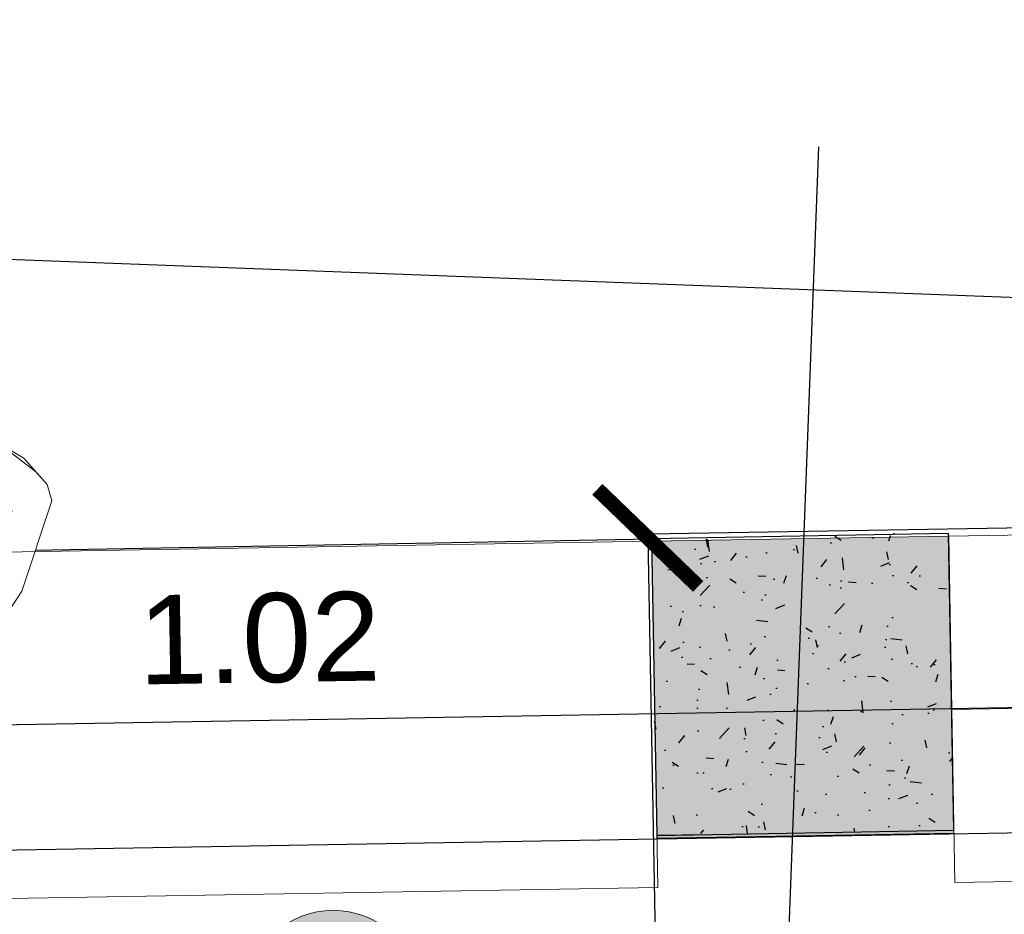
# Model space of a CAD drawing. Header units: millimetres. Extents: x 119024465 to 119292677, y 483022511 to 483148062.
# Tile 30 of 162: x 119080502 to 119082491, y 483057791 to 483059599. Entities that reach past the tile are written whole.
import ezdxf

# ---------------------------------------------------------------- set-up
doc = ezdxf.new("R2010")
doc.units = ezdxf.units.MM
doc.header["$LTSCALE"] = 100
doc.linetypes.add('CONTINUA', pattern=[0])
doc.layers.get('0').update_dxf_attribs({"linetype": 'CONTINUOUS'})
doc.layers.get('Defpoints').update_dxf_attribs({"linetype": 'CONTINUOUS'})
for name, color, linetype in [('200-3D', 1, 'CONTINUOUS'), ('204 tekst fdstp', 255, 'CONTINUOUS'), ('28 Hoofddraagconstrunctie.CONSTRUCTEUR', 7, 'CONTINUOUS'), ('28 Hoofddraagconstrunctie.CONSTRUCTEUR Doorsnede-arcering', 7, 'CONTINUOUS'), ('450-2D', 6, 'CONTINUA'), ('AL22----', 2, 'CONTINUOUS'), ('AL22----_ARC', 8, 'CONTINUOUS'), ('AL28----', 4, 'CONTINUOUS'), ('AL28----_ARC', 8, 'CONTINUOUS'), ('New_0', 7, 'CONTINUOUS'), ('New_82 Losse inrichting.LOSSE INRICHTING', 7, 'CONTINUOUS'), ('Overlap', 8, 'CONTINUOUS')]:
    doc.layers.add(name, color=color, linetype=linetype)
doc.layers.add('Dimension', color=7, linetype='CONTINUOUS', lineweight=5)
doc.layers.add('None', color=7, linetype='CONTINUOUS', lineweight=5)
doc.styles.add('GENERATED_STYLE_1', font='arial.ttf')
doc.styles.get("Standard").update_dxf_attribs({"font": 'ISOCP.SHX'})
doc.dimstyles.new('PS 1-100', dxfattribs={"dimtxt": 350, "dimasz": 200, "dimexe": 1, "dimexo": 1, "dimgap": 100, "dimtad": 1, "dimdec": 0, "dimzin": 12, "dimdsep": 46, "dimtxsty": 'Standard', "dimblk": 'ARCHTICK', "dimcen": 0.09, "dimclrt": 2, "dimadec": 0, "dimazin": 0, "dimtfac": 1, "dimtdec": 0, "dimtofl": 0, "dimtmove": 0, "dimatfit": 3, "dimfxl": 1, "dimtolj": 1, "dimtzin": 0, "dimarcsym": 0})

# ---------------------------------------------------------------- blocks, each defined once
blk = doc.blocks.new('600x600')
at = {"layer": 'AL28----_ARC'}
h = blk.add_hatch(dxfattribs=at)
h.set_pattern_fill('AR-CONC', color=256, style=0)
h.set_pattern_definition([(49.99999999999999, (-54450.71053606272, -52812.25792324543), (182.184668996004, -15.93908553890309), [19.05, -209.55]), (355, (-54450.71053606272, -52812.25792324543), (-35.24282597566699, 191.05664288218), [15.24, -167.64]), (100.451, (-54435.52853606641, -52813.58617329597), (146.9425016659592, 175.1166878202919), [16.19, -178.09]), (46.18420000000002, (-54450.71053606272, -52761.45792329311), (271.0790408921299, -42.04232793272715), [28.57499999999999, -314.3249999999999]), (96.63559999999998, (-54428.12063606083, -52764.96142327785), (237.4042344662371, 247.4255558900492), [24.28499999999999, -267.1349999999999]), (351.1840000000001, (-54450.71053606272, -52761.45792329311), (237.4046058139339, 247.4251178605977), [22.86, -251.46]), (21, (-54425.31053607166, -52774.15792328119), (151.6148798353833, -102.2655185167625), [19.05, -209.55]), (326.0000000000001, (-54425.31053607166, -52774.15792328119), (61.80202834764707, 184.1879661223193), [15.24, -167.64]), (71.4514, (-54412.67603605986, -52782.68002325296), (213.4164907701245, 81.92285771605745), [16.19, -178.09]), (37.50000000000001, (-54450.71053606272, -52812.25792324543), (3.088603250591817, 84.55503887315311), [0, -165.608, 0, -170.18, 0, -168.275]), (7.499999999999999, (-54450.71053606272, -52812.25792324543), (66.81966251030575, 100.1805748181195), [0, -97.02799999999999, 0, -161.798, 0, -64.135]), (327.5, (-54507.35253606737, -52812.25792324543), (135.5905951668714, -5.728743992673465), [0, -63.5, 0, -198.12, 0, -262.89]), (317.5, (-54532.75253605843, -52812.25792324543), (148.129181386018, 25.42649103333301), [0, -82.55, 0, -131.572, 0, -186.69])])
h.paths.add_polyline_path([(-300, -300), (300, -300), (300, 300), (-300, 300)])
at = {"layer": 'AL28----'}
blk.add_lwpolyline([(-300, -300), (300, -300), (300, 300), (-300, 300)], close=True, dxfattribs=at)
blk = doc.blocks.new('Group-381')
at = {"layer": 'None', "linetype": 'Continuous', "lineweight": 0}
h = blk.add_hatch(color=47, dxfattribs=at)
edge = h.paths.add_edge_path()
edge.add_arc((-11191.63766891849, -241.7935827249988), 3.999999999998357, 0, 360, ccw=False)
h = blk.add_hatch(color=53, dxfattribs=at)
edge = h.paths.add_edge_path()
edge.add_arc((-11191.63766891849, -241.7935827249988), 1.802775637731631, 0, 360, ccw=False)
at = {"layer": 'None', "color": 7, "linetype": 'Continuous', "lineweight": 18}
for radius in [3.999999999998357, 1.802775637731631]:
    blk.add_circle((-11191.63766891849, -241.7935827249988), radius, dxfattribs=at)
blk = doc.blocks.new('Group-382')
at = {"layer": 'None', "linetype": 'Continuous', "lineweight": 0}
h = blk.add_hatch(color=47, dxfattribs=at)
edge = h.paths.add_edge_path()
edge.add_arc((-11196.34975678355, -232.5309573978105), 4.000000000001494, 0, 360, ccw=False)
h = blk.add_hatch(color=53, dxfattribs=at)
edge = h.paths.add_edge_path()
edge.add_arc((-11196.34975678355, -232.5309573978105), 1.802775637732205, 0, 360, ccw=False)
at = {"layer": 'None', "color": 7, "linetype": 'Continuous', "lineweight": 18}
for radius in [4.000000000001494, 1.802775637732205]:
    blk.add_circle((-11196.34975678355, -232.5309573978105), radius, dxfattribs=at)
blk = doc.blocks.new('Group-383')
at = {"layer": 'None', "linetype": 'Continuous', "lineweight": 0}
h = blk.add_hatch(color=47, dxfattribs=at)
edge = h.paths.add_edge_path()
edge.add_arc((-11144.9580862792, -249.0794058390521), 4.00000000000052, 0, 360, ccw=False)
h = blk.add_hatch(color=53, dxfattribs=at)
edge = h.paths.add_edge_path()
edge.add_arc((-11144.9580862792, -249.0794058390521), 1.802775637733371, 0, 360, ccw=False)
at = {"layer": 'None', "color": 7, "linetype": 'Continuous', "lineweight": 18}
for radius in [4.00000000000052, 1.802775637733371]:
    blk.add_circle((-11144.9580862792, -249.0794058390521), radius, dxfattribs=at)
blk = doc.blocks.new('Group-384')
at = {"layer": 'None', "linetype": 'Continuous', "lineweight": 0}
h = blk.add_hatch(color=47, dxfattribs=at)
edge = h.paths.add_edge_path()
edge.add_arc((-11149.67017414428, -239.8167805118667), 3.999999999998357, 0, 360, ccw=False)
h = blk.add_hatch(color=53, dxfattribs=at)
edge = h.paths.add_edge_path()
edge.add_arc((-11149.67017414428, -239.8167805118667), 1.802775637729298, 0, 360, ccw=False)
at = {"layer": 'None', "color": 7, "linetype": 'Continuous', "lineweight": 18}
for radius in [3.999999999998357, 1.802775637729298]:
    blk.add_circle((-11149.67017414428, -239.8167805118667), radius, dxfattribs=at)
blk = doc.blocks.new('Group-385')
at = {"layer": 'None', "linetype": 'Continuous', "lineweight": 0}
h = blk.add_hatch(color=41, dxfattribs=at)
edge = h.paths.add_edge_path()
edge.add_arc((-11188.8718557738, -232.0794536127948), 17.60000000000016, 100.8536315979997, 450.6219733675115)
edge.add_line((-11189.06290852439, -214.4804906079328), (-11188.8718557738, -232.0794536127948))
edge.add_line((-11188.8718557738, -232.0794536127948), (-11192.1859480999, -214.7942925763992))
h = blk.add_hatch(color=41, dxfattribs=at)
edge = h.paths.add_edge_path()
edge.add_arc((-11153.22861682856, -245.7220786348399), 17.599999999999, 77.52969492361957, 427.6842583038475)
edge.add_line((-11146.54571481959, -229.440223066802), (-11153.22861682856, -245.7220786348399))
edge.add_line((-11153.22861682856, -245.7220786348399), (-11149.42818554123, -228.5372969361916))
at = {"layer": 'None', "color": 250, "linetype": 'Continuous', "lineweight": 18}
for p, q in [((-11189.54231059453, -187.7091254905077), (-11195.79034511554, -191.1699377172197)), ((-11195.79034511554, -191.1699377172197), (-11197.83474406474, -193.9753906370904)), ((-11197.80949495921, -193.9816146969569), (-11198.25930259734, -200.5083455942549)), ((-11139.85713141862, -193.496609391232), (-11138.08458576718, -196.4099023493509)), ((-11138.0836457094, -196.4136937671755), (-11139.24754307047, -215.6240161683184)), ((-11198.25930259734, -200.5083455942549), (-11195.65491324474, -211.1546293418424)), ((-11179.19685573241, -217.3766850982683), (-11175.43046405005, -206.494830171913)), ((-11195.65491324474, -211.1546293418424), (-11197.35035209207, -213.403082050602)), ((-11197.35035209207, -213.403082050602), (-11196.85321944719, -216.3932229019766)), ((-11190.35943221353, -217.8988370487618), (-11192.59757484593, -214.0946471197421)), ((-11146.10304929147, -214.1909000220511), (-11147.25614326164, -224.8240823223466)), ((-11188.83707252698, -214.9526603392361), (-11188.30169976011, -218.7887545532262)), ((-11139.24754307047, -215.6240161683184), (-11142.72711881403, -226.0172232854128)), ((-11188.30169976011, -218.7887545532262), (-11190.35943221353, -217.8988370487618)), ((-11147.25614326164, -224.8240823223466), (-11149.83683597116, -229.2359052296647)), ((-11142.72711881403, -226.0172232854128), (-11141.22427328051, -228.3987160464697)), ((-11148.56441828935, -232.2983371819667), (-11146.01806624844, -228.6931693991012)), ((-11141.22427328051, -228.3987160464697), (-11142.14793583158, -232.0480701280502)), ((-11149.83683597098, -229.2359052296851), (-11150.68895037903, -233.014283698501)), ((-11150.68895037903, -233.014283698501), (-11148.56441828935, -232.2983371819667))]:
    blk.add_line(p, q, dxfattribs=at)
for centre, radius, start, end in [((-11138.09016774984, -196.4132986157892), 0.006533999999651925, 356.5328541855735, 31.31774092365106), ((-11188.8718557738, -232.0794536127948), 17.60000000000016, 100.8536315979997, 90.62197336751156), ((-11188.8718557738, -232.0794536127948), 14.29999999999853, 96.06436490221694, 88.27606117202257), ((-11153.22861682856, -245.7220786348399), 17.599999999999, 77.52969492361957, 67.68425830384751), ((-11153.22861682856, -245.7220786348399), 14.29999999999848, 78.56629440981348, 70.73700189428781)]:
    blk.add_arc(centre, radius, start, end, dxfattribs=at)
at = {"layer": 'None', "color": 7}
for name in ['Group-384', 'Group-381', 'Group-383']:
    blk.add_blockref(name, (0, 0), dxfattribs=at)
at = {"color": 7, "linetype": 'Continuous', "lineweight": 18}
blk.add_wipeout([(-11151.623752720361, -187.8759299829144), (-11151.74252271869, -184.87028653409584), (-11151.568539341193, -177.6218213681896), (-11157.294033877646, -176.63017423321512), (-11158.861588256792, -181.8420444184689), (-11160.35341743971, -183.20447397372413), (-11158.622609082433, -184.5884404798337), (-11158.570655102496, -186.39497023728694)], dxfattribs=at).dxf.layer = 'None'
at = {"layer": 'None', "color": 250, "linetype": 'Continuous', "lineweight": 18}
blk.add_line((-11151.5685393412, -177.6218213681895), (-11157.29403387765, -176.6301742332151), dxfattribs=at)
at = {"layer": 'None', "color": 7, "linetype": 'Continuous', "lineweight": 18}
blk.add_lwpolyline([(-11151.62375272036, -187.8759299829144), (-11151.74252271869, -184.8702865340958), (-11151.5685393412, -177.6218213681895), (-11157.29403387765, -176.6301742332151), (-11158.8615882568, -181.8420444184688), (-11160.35341743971, -183.2044739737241), (-11158.62260908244, -184.5884404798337), (-11158.5706551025, -186.3949702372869)], close=True, dxfattribs=at)
at = {"color": 7, "linetype": 'Continuous', "lineweight": 18}
blk.add_wipeout([(-11160.424240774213, -257.4691019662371), (-11160.64329959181, -257.20003865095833), (-11160.834930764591, -256.9107994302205), (-11160.997288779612, -256.6041698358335), (-11161.128810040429, -256.28310287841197), (-11161.228227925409, -255.95069060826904), (-11161.294584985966, -255.6101343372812), (-11161.327242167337, -255.264713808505), (-11161.325884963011, -254.91775561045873), (-11161.29052644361, -254.5726011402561), (-11161.221507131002, -254.23257442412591), (-11161.1194917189, -253.90095010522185), (-11160.985462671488, -253.5809219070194), (-11160.82071076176, -253.2755718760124), (-11160.626822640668, -252.98784069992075), (-11160.405665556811, -252.72049938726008), (-11160.159369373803, -252.47612258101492), (-11159.890306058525, -252.2570637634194), (-11159.601066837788, -252.06543259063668), (-11159.2944372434, -251.90307457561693), (-11158.973370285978, -251.77155331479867), (-11158.640958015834, -251.67213542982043), (-11158.300401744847, -251.60577836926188), (-11157.954981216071, -251.5731211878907), (-11157.608023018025, -251.57447839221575), (-11157.262868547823, -251.60983691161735), (-11156.922841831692, -251.6788562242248), (-11156.591217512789, -251.7808716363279), (-11156.271189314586, -251.91490068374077), (-11155.965839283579, -252.0796525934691), (-11155.678108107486, -252.2735407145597), (-11155.410766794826, -252.49469779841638), (-11155.16638998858, -252.74099398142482), (-11154.947331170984, -253.01005729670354), (-11154.755699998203, -253.2992965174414), (-11154.593341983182, -253.6059261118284), (-11154.461820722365, -253.9269930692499), (-11154.362402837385, -254.25940533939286), (-11154.296045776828, -254.5999616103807), (-11154.263388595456, -254.9453821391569), (-11154.264745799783, -255.29234033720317), (-11154.300104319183, -255.6374948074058), (-11154.369123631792, -255.97752152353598), (-11154.471139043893, -256.30914584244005), (-11154.605168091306, -256.6291740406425), (-11154.769920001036, -256.9345240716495), (-11154.963808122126, -257.22225524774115), (-11155.184965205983, -257.4895965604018), (-11155.43126138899, -257.733973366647), (-11155.70032470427, -257.9530321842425), (-11155.989563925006, -258.1446633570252), (-11156.296193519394, -258.30702137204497), (-11156.617260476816, -258.43854263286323), (-11156.94967274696, -258.53796051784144), (-11157.290229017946, -258.6043175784), (-11157.635649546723, -258.6369747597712), (-11157.982607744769, -258.6356175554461), (-11158.327762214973, -258.6002590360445), (-11158.667788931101, -258.53123972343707), (-11158.999413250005, -258.429224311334), (-11159.31944144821, -258.29519526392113), (-11159.624791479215, -258.1304433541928), (-11159.912522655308, -257.9365552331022), (-11160.179863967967, -257.7153981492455)], dxfattribs=at).dxf.layer = 'None'
at = {"layer": 'None', "color": 7, "linetype": 'Continuous', "lineweight": 18}
blk.add_circle((-11157.7953153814, -255.105047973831), 3.535533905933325, dxfattribs=at)
at = {"color": 7, "linetype": 'Continuous', "lineweight": 18}
blk.add_wipeout([(-11195.65491324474, -211.15462934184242), (-11198.25930259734, -200.50834559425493), (-11197.809494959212, -193.98161469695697), (-11195.790345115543, -191.16993771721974), (-11191.247974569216, -188.65389983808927), (-11189.542310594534, -187.7091254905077), (-11176.732928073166, -184.57557952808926), (-11176.427404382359, -182.6999099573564), (-11167.352959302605, -181.0157418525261), (-11158.62260908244, -184.58844047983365), (-11158.570655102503, -186.39497023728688), (-11151.623752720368, -187.87592998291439), (-11142.826644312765, -191.51272876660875), (-11139.857131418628, -193.49660939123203), (-11138.090167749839, -196.41329861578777), (-11139.247543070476, -215.62401616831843), (-11142.727118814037, -226.01722328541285), (-11140.860286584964, -228.46476269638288), (-11142.147935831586, -232.04807012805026), (-11146.545714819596, -229.44022306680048), (-11148.56441828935, -232.2983371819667), (-11150.688950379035, -233.01428369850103), (-11150.393871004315, -231.70586601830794), (-11149.428185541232, -228.53729693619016), (-11146.926517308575, -224.69045120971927), (-11146.679596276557, -219.50749117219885), (-11146.320109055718, -212.73094874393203), (-11148.352606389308, -201.25731753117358), (-11151.054018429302, -201.92748363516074), (-11155.71209437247, -209.51977489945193), (-11163.681814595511, -210.90127584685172), (-11167.859175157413, -206.25587887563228), (-11168.673422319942, -206.96911110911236), (-11170.127655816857, -208.3543854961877), (-11171.664706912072, -206.56890916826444), (-11174.740332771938, -205.72356992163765), (-11179.196855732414, -217.3766850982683), (-11181.22000046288, -215.3082625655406), (-11184.02730080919, -215.15933874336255), (-11188.182504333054, -214.49295894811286), (-11189.062908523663, -214.48049060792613), (-11188.44165644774, -217.78592610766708), (-11190.382588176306, -217.85947866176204), (-11192.18594809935, -214.79429257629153), (-11192.597574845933, -214.0946471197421), (-11196.853219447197, -216.39322290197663), (-11197.162949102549, -214.5302688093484), (-11197.350352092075, -213.40308205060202)], dxfattribs=at).dxf.layer = 'None'
at = {"layer": 'None', "color": 250, "linetype": 'Continuous', "lineweight": 18}
for p, q in [((-11157.29403387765, -176.6301742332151), (-11158.85644388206, -181.580533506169)), ((-11151.90714645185, -183.6636323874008), (-11151.5685393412, -177.6218213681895)), ((-11167.3529593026, -181.0157418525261), (-11176.42740438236, -182.6999099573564)), ((-11158.62260908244, -184.5884404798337), (-11167.3529593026, -181.0157418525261)), ((-11176.42740438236, -182.6999099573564), (-11178.89108847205, -197.8249474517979)), ((-11160.35341743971, -183.2044739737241), (-11158.8615882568, -181.8420444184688)), ((-11158.8615882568, -181.8420444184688), (-11152.65409054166, -182.801315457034)), ((-11152.65409054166, -182.801315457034), (-11150.83095489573, -186.9392576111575)), ((-11158.21248580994, -198.8491361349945), (-11158.62260908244, -184.5884404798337)), ((-11177.65283192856, -185.382684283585), (-11189.54231059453, -187.7091254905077)), ((-11157.45134823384, -186.223011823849), (-11145.79615720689, -189.5288481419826)), ((-11145.79615720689, -189.5288481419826), (-11139.85713141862, -193.496609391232)), ((-11179.62980573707, -202.4314204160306), (-11191.08095008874, -198.5561767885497)), ((-11178.89108847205, -197.8249474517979), (-11177.8159586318, -204.8782306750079)), ((-11162.1897467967, -205.8030300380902), (-11158.21248580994, -198.8491361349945)), ((-11191.30845843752, -199.6495365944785), (-11191.0424437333, -210.3417500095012)), ((-11188.48788765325, -200.4064364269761), (-11191.30845843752, -199.6495365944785)), ((-11159.78065751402, -204.0923876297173), (-11145.16369094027, -200.4662116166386)), ((-11147.90146091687, -202.094722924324), (-11146.10304929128, -214.1909000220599)), ((-11177.8159586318, -204.8782306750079), (-11171.66470691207, -206.5689091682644)), ((-11155.71209437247, -209.5197748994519), (-11152.00893066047, -203.7325112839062)), ((-11189.90222050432, -206.426777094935), (-11188.18250433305, -214.4929589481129)), ((-11171.66470691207, -206.5689091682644), (-11168.52043680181, -206.8505166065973)), ((-11171.52904626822, -206.7152871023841), (-11170.12765581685, -208.3543854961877)), ((-11168.52043680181, -206.8505166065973), (-11162.1897467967, -205.8030300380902)), ((-11170.12765581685, -208.3543854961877), (-11168.67342231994, -206.9691111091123)), ((-11167.06832219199, -207.5069512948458), (-11163.68181459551, -210.9012758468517)), ((-11191.0424437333, -210.3417500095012), (-11188.83707252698, -214.9526603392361)), ((-11163.68181459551, -210.9012758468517), (-11155.71209437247, -209.5197748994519))]:
    blk.add_line(p, q, dxfattribs=at)
at = {"layer": 'None', "color": 7, "linetype": 'Continuous', "lineweight": 18}
blk.add_lwpolyline([(-11195.65491324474, -211.1546293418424), (-11198.25930259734, -200.5083455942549), (-11197.80949495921, -193.9816146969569), (-11195.79034511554, -191.1699377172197), (-11191.24797456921, -188.6538998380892), (-11189.54231059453, -187.7091254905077), (-11176.73292807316, -184.5755795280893), (-11176.42740438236, -182.6999099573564), (-11167.3529593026, -181.0157418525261), (-11158.62260908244, -184.5884404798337), (-11158.5706551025, -186.3949702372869), (-11151.62375272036, -187.8759299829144), (-11142.82664431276, -191.5127287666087), (-11139.85713141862, -193.496609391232), (-11138.09016774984, -196.4132986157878), (-11139.24754307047, -215.6240161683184), (-11142.72711881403, -226.0172232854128), (-11140.86028658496, -228.4647626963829), (-11142.14793583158, -232.0480701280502), (-11146.54571481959, -229.4402230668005), (-11148.56441828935, -232.2983371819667), (-11150.68895037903, -233.014283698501), (-11150.39387100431, -231.7058660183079), (-11149.42818554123, -228.5372969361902), (-11146.92651730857, -224.6904512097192), (-11146.67959627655, -219.5074911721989), (-11146.32010905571, -212.730948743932), (-11148.3526063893, -201.2573175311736), (-11151.0540184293, -201.9274836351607), (-11155.71209437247, -209.5197748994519), (-11163.68181459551, -210.9012758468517), (-11167.85917515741, -206.2558788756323), (-11168.67342231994, -206.9691111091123), (-11170.12765581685, -208.3543854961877), (-11171.66470691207, -206.5689091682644), (-11174.74033277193, -205.7235699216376), (-11179.19685573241, -217.3766850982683), (-11181.22000046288, -215.3082625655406), (-11184.02730080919, -215.1593387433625), (-11188.18250433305, -214.4929589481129), (-11189.06290852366, -214.4804906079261), (-11188.44165644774, -217.7859261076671), (-11190.3825881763, -217.859478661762), (-11192.18594809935, -214.7942925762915), (-11192.59757484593, -214.0946471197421), (-11196.85321944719, -216.3932229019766), (-11197.16294910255, -214.5302688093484), (-11197.35035209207, -213.403082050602)], close=True, dxfattribs=at)
at = {"layer": 'None', "color": 7}
blk.add_blockref('Group-382', (0, 0), dxfattribs=at)
at = {"color": 7, "linetype": 'Continuous', "lineweight": 18}
blk.add_wipeout([(-11166.097970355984, -251.15968102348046), (-11166.31702917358, -250.8906177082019), (-11166.508660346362, -250.6013784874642), (-11166.671018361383, -250.2947488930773), (-11166.8025396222, -249.97368193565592), (-11166.90195750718, -249.64126966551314), (-11166.968314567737, -249.30071339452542), (-11167.000971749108, -248.95529286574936), (-11166.999614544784, -248.60833466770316), (-11166.964256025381, -248.26318019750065), (-11166.895236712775, -247.92315348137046), (-11166.793221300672, -247.59152916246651), (-11166.659192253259, -247.27150096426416), (-11166.49444034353, -246.96615093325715), (-11166.300552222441, -246.67841975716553), (-11166.079395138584, -246.4110784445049), (-11165.833098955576, -246.16670163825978), (-11165.564035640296, -245.94764282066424), (-11165.274796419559, -245.75601164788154), (-11164.968166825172, -245.59365363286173), (-11164.64709986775, -245.4621323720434), (-11164.314687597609, -245.3627144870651), (-11163.97413132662, -245.29635742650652), (-11163.628710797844, -245.26370024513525), (-11163.281752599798, -245.26505744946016), (-11162.936598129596, -245.30041596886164), (-11162.596571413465, -245.369435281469), (-11162.264947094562, -245.47145069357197), (-11161.944918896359, -245.6054797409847), (-11161.639568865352, -245.77023165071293), (-11161.35183768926, -245.96411977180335), (-11161.0844963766, -246.1852768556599), (-11160.840119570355, -246.43157303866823), (-11160.62106075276, -246.7006363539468), (-11160.429429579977, -246.98987557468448), (-11160.267071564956, -247.2965051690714), (-11160.135550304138, -247.61757212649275), (-11160.03613241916, -247.94998439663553), (-11159.9697753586, -248.29054066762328), (-11159.93711817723, -248.6359611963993), (-11159.938475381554, -248.9829193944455), (-11159.973833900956, -249.32807386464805), (-11160.042853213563, -249.6681005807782), (-11160.144868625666, -249.99972489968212), (-11160.27889767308, -250.31975309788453), (-11160.443649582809, -250.6251031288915), (-11160.637537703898, -250.91283430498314), (-11160.858694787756, -251.18017561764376), (-11161.104990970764, -251.4245524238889), (-11161.374054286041, -251.64361124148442), (-11161.66329350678, -251.83524241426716), (-11161.969923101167, -251.99760042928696), (-11162.290990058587, -252.12912169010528), (-11162.62340232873, -252.22853957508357), (-11162.96395859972, -252.29489663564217), (-11163.309379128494, -252.32755381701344), (-11163.65633732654, -252.32619661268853), (-11164.001491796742, -252.29083809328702), (-11164.341518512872, -252.22181878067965), (-11164.673142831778, -252.11980336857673), (-11164.993171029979, -251.98577432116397), (-11165.298521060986, -251.82102241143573), (-11165.586252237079, -251.6271342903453), (-11165.853593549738, -251.40597720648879)], dxfattribs=at).dxf.layer = 'None'
at = {"layer": 'None', "color": 7, "linetype": 'Continuous', "lineweight": 18}
blk.add_circle((-11163.46904496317, -248.7956270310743), 3.535533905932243, dxfattribs=at)
at = {"color": 7, "linetype": 'Continuous', "lineweight": 18}
blk.add_wipeout([(-11185.328247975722, -236.11985314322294), (-11185.547306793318, -235.8507898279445), (-11185.7389379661, -235.56155060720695), (-11185.90129598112, -235.25492101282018), (-11186.03281724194, -234.93385405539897), (-11186.132235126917, -234.60144178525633), (-11186.198592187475, -234.26088551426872), (-11186.231249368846, -233.91546498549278), (-11186.229892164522, -233.56850678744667), (-11186.19453364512, -233.22335231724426), (-11186.125514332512, -232.8833256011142), (-11186.023498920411, -232.55170128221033), (-11185.889469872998, -232.23167308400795), (-11185.724717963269, -231.92632305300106), (-11185.53082984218, -231.6385918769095), (-11185.309672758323, -231.37125056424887), (-11185.063376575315, -231.1268737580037), (-11184.794313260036, -230.9078149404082), (-11184.505074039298, -230.71618376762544), (-11184.198444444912, -230.55382575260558), (-11183.877377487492, -230.42230449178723), (-11183.544965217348, -230.32288660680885), (-11183.20440894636, -230.25652954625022), (-11182.858988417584, -230.22387236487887), (-11182.51203021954, -230.2252295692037), (-11182.166875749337, -230.2605880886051), (-11181.826849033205, -230.32960740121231), (-11181.495224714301, -230.43162281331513), (-11181.1751965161, -230.5656518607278), (-11180.869846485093, -230.73040377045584), (-11180.582115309, -230.92429189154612), (-11180.31477399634, -231.14544897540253), (-11180.070397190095, -231.3917451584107), (-11179.8513383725, -231.66080847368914), (-11179.659707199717, -231.9500476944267), (-11179.497349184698, -232.25667728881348), (-11179.365827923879, -232.5777442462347), (-11179.266410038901, -232.91015651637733), (-11179.200052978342, -233.25071278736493), (-11179.16739579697, -233.5961333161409), (-11179.168753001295, -233.943091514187), (-11179.204111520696, -234.2882459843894), (-11179.273130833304, -234.62827270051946), (-11179.375146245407, -234.95989701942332), (-11179.50917529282, -235.2799252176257), (-11179.673927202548, -235.5852752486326), (-11179.867815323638, -235.87300642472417), (-11180.088972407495, -236.1403477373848), (-11180.335268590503, -236.38472454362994), (-11180.60433190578, -236.60378336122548), (-11180.893571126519, -236.79541453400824), (-11181.200200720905, -236.95777254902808), (-11181.521267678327, -237.08929380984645), (-11181.85367994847, -237.1887116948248), (-11182.194236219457, -237.25506875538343), (-11182.539656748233, -237.28772593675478), (-11182.886614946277, -237.28636873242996), (-11183.231769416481, -237.25101021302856), (-11183.571796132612, -237.18199090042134), (-11183.903420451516, -237.07997548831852), (-11184.223448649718, -236.94594644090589), (-11184.528798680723, -236.78119453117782), (-11184.816529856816, -236.58730641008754), (-11185.083871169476, -236.36614932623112)], dxfattribs=at).dxf.layer = 'None'
at = {"layer": 'None', "color": 7, "linetype": 'Continuous', "lineweight": 18}
blk.add_circle((-11182.69932258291, -233.7557991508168), 3.53553390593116, dxfattribs=at)
at = {"color": 7, "linetype": 'Continuous', "lineweight": 18}
blk.add_wipeout([(-11191.001977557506, -229.81043220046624), (-11191.2210363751, -229.5413688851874), (-11191.412667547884, -229.25212966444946), (-11191.575025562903, -228.9455000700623), (-11191.70654682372, -228.62443311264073), (-11191.8059647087, -228.29202084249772), (-11191.872321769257, -227.95146457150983), (-11191.904978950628, -227.6060440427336), (-11191.903621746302, -227.25908584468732), (-11191.868263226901, -226.9139313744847), (-11191.799243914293, -226.5739046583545), (-11191.697228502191, -226.24228033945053), (-11191.563199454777, -225.92225214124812), (-11191.398447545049, -225.61690211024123), (-11191.204559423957, -225.32917093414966), (-11190.9834023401, -225.06182962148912), (-11190.737106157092, -224.8174528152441), (-11190.468042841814, -224.59839399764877), (-11190.178803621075, -224.40676282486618), (-11189.872174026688, -224.2444048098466), (-11189.551107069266, -224.1128835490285), (-11189.218694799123, -224.01346566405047), (-11188.878138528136, -223.94710860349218), (-11188.53271799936, -223.91445142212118), (-11188.185759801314, -223.9158086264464), (-11187.840605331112, -223.9511671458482), (-11187.50057861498, -224.02018645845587), (-11187.168954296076, -224.1222018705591), (-11186.848926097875, -224.25623091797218), (-11186.543576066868, -224.42098282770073), (-11186.255844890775, -224.61487094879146), (-11185.988503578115, -224.83602803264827), (-11185.74412677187, -225.08232421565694), (-11185.525067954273, -225.35138753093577), (-11185.333436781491, -225.64062675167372), (-11185.171078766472, -225.94725634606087), (-11185.039557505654, -226.26832330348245), (-11184.940139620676, -226.60073557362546), (-11184.873782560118, -226.94129184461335), (-11184.841125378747, -227.28671237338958), (-11184.842482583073, -227.63367057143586), (-11184.877841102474, -227.9788250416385), (-11184.946860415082, -228.31885175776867), (-11185.048875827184, -228.65047607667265), (-11185.182904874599, -228.97050427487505), (-11185.347656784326, -229.27585430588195), (-11185.541544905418, -229.56358548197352), (-11185.762701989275, -229.83092679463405), (-11186.008998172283, -230.07530360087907), (-11186.278061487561, -230.2943624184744), (-11186.5673007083, -230.485993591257), (-11186.873930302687, -230.64835160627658), (-11187.194997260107, -230.77987286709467), (-11187.527409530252, -230.8792907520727), (-11187.867965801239, -230.945647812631), (-11188.213386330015, -230.978304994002), (-11188.560344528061, -230.97694778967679), (-11188.905498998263, -230.941589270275), (-11189.245525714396, -230.8725699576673), (-11189.5771500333, -230.77055454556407), (-11189.8971782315, -230.636525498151), (-11190.202528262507, -230.47177358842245), (-11190.4902594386, -230.2778854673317), (-11190.75760075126, -230.0567283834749)], dxfattribs=at).dxf.layer = 'None'
at = {"layer": 'None', "color": 7, "linetype": 'Continuous', "lineweight": 18}
blk.add_circle((-11188.37305216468, -227.4463782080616), 3.535533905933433, dxfattribs=at)
blk = doc.blocks.new('figuur met borden')
at = {"layer": 'Dimension', "color": 250, "xscale": 0.01999999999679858, "yscale": 0.01999999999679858, "zscale": 0.01999999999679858}
blk.add_blockref('Group-385', (223.2780331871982, 3.946517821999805), dxfattribs=at)
blk = doc.blocks.new('kok')
at = {"layer": 'None', "linetype": 'Continuous', "lineweight": 0}
h = blk.add_hatch(color=41, dxfattribs=at)
edge = h.paths.add_edge_path()
edge.add_arc((3.855071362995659, -46.46124803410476), 175.9999999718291, 100.8536315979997, 450.6219733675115)
edge.add_line((1.94454385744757, 129.5283819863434), (3.855071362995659, -46.46124803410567))
edge.add_line((3.855071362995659, -46.46124803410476), (-29.28585189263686, 126.3903623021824))
at = {"linetype": 'Continuous', "lineweight": 0}
for p, q in [((295.9400232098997, -223.8832442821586), (382.5967105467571, -246.7617240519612)), ((397.7060455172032, -246.6958856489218), (483.7892445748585, -221.7461534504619))]:
    blk.add_line(p, q, dxfattribs=at)
at = {"layer": 'None', "color": 250, "linetype": 'Continuous', "lineweight": 18}
for p, q in [((-2.849476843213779, 397.2420331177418), (-65.32982204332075, 362.6339108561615)), ((-65.32982204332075, 362.6339108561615), (-85.7738115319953, 334.5793816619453)), ((494.0023148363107, 339.3671941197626), (511.727771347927, 310.2342645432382)), ((-85.52132047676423, 334.5171410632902), (-90.01939685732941, 269.2498321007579)), ((511.7371719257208, 310.1963503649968), (500.0981983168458, 118.0931263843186)), ((-90.01939685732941, 269.2498321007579), (-63.97550333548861, 162.7869946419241)), ((100.6050717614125, 100.5664370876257), (138.2689885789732, 209.38498633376)), ((-63.97550333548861, 162.7869946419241), (-80.92989180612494, 140.3024675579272)), ((-80.92989180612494, 140.3024675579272), (-75.95856535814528, 110.4010590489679)), ((-11.02069303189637, 95.34491758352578), (-33.40211935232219, 133.3868168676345)), ((4.202903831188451, 124.8066846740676), (9.556631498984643, 86.44574254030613)), ((431.5431361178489, 132.4242878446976), (420.0121964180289, 26.09246485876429)), ((500.0981983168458, 118.0931263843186), (465.3024408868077, 14.1610552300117)), ((9.556631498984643, 86.44574254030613), (-11.02069303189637, 95.34491758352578)), ((420.0121964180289, 26.09246485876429), (394.2052693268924, -18.02576420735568)), ((465.3024408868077, 14.1610552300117), (480.3308962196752, -9.653872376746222)), ((394.2052693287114, -18.0257642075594), (385.6841252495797, -55.80954888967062)), ((406.9294461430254, -48.65008372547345), (432.3929665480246, -12.59840590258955)), ((480.3308962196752, -9.653872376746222), (471.0942707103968, -46.14741318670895)), ((385.6841252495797, -55.80954888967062), (406.9294461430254, -48.65008372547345))]:
    blk.add_line(p, q, dxfattribs=at)
for centre, radius, start, end in [((511.6719515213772, 310.20030187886), 0.0653399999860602, 356.5328541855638, 31.3177409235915), ((3.855071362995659, -46.46124803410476), 175.9999999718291, 100.8536315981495, 90.62197336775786), ((3.855071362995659, -46.46124803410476), 142.9999999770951, 96.06436490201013, 88.2760611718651)]:
    blk.add_arc(centre, radius, start, end, dxfattribs=at)
at = {"layer": 'None', "color": 7, "lineweight": 0, "xscale": 9.99999999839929, "yscale": 9.99999999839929, "zscale": 9.99999999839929}
for name in ['Group-384', 'Group-381']:
    blk.add_blockref(name, (111892.5736111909, 2274.333287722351), dxfattribs=at)
at = {"color": 7, "linetype": 'Continuous', "lineweight": 18}
blk.add_wipeout([(376.3361018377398, 395.5739881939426), (375.148401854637, 425.6304226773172), (376.88823562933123, 498.115074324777), (319.6332902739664, 508.0315456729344), (303.95774648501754, 455.91284382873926), (289.0394546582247, 442.2885482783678), (306.3475382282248, 428.44888321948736), (306.86707802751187, 410.38358564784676)], dxfattribs=at).dxf.layer = 'None'
at = {"layer": 'None', "color": 250, "linetype": 'Continuous', "lineweight": 18}
blk.add_line((376.8882356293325, 498.1150743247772), (319.6332902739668, 508.031545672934), dxfattribs=at)
at = {"layer": 'None', "color": 7, "linetype": 'Continuous', "lineweight": 18}
blk.add_lwpolyline([(376.3361018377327, 395.5739881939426), (375.1484018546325, 425.6304226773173), (376.8882356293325, 498.1150743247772), (319.6332902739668, 508.031545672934), (303.9577464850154, 455.9128438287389), (289.0394546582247, 442.2885482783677), (306.3475382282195, 428.4488832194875), (306.8670780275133, 410.3835856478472)], close=True, dxfattribs=at)
at = {"color": 7, "linetype": 'Continuous', "lineweight": 18}
blk.add_wipeout([(-63.97550333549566, 162.7869946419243), (-90.01939685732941, 269.2498321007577), (-85.52132047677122, 334.51714106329), (-65.32982204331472, 362.63391085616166), (-19.906116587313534, 387.79428964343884), (-2.849476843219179, 397.2420331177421), (125.24434834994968, 428.57749273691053), (128.29958525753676, 447.3341884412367), (219.044036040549, 464.17586948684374), (306.3475382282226, 428.4488832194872), (306.8670780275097, 410.3835856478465), (376.3361018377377, 395.5739881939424), (464.30718589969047, 359.20600036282), (494.0023148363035, 339.3671941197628), (511.671951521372, 310.2003018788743), (500.0981983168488, 118.09312638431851), (465.30244088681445, 14.161055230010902), (483.97076317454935, -10.314338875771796), (471.0942707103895, -46.14741318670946), (427.1164808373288, -20.068942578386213), (406.9294461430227, -48.65008372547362), (385.68412524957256, -55.80954888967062), (388.6349189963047, -42.72537208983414), (398.2917736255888, -11.039681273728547), (423.30845594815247, 27.42877598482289), (425.77766626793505, 79.25837635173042), (429.37253847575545, 147.0238006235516), (409.04756514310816, 261.76011273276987), (382.03344474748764, 255.058451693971), (335.45268532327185, 179.1355390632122), (255.75548310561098, 165.320529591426), (213.981877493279, 211.77449929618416), (205.8394058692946, 204.6421769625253), (191.29707090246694, 190.78943309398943), (175.92655995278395, 208.6441963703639), (145.1703013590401, 217.09758883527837), (100.6050717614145, 100.56643708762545), (80.37362446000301, 121.25066241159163), (52.30062100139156, 122.73990063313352), (10.748585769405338, 129.40369858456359), (1.9445438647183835, 129.5283819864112), (8.15706462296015, 96.47402699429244), (-11.252252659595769, 95.7385014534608), (-29.28585188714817, 126.39036230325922), (-33.40211935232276, 133.3868168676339), (-75.95856535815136, 110.40105904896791), (-79.05586191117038, 129.03059997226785), (-80.92989180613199, 140.30246755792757)], dxfattribs=at).dxf.layer = 'None'
at = {"linetype": 'Continuous', "lineweight": 0, "true_color": 0xffebad, "transparency": 33554516}
h = blk.add_hatch(color=41, dxfattribs=at)
h.dxf.hatch_style = 1
edge = h.paths.add_edge_path()
edge.add_arc((212.5539022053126, 348.0815687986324), 121.2056776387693, 0, 360)
h = blk.add_hatch(color=41, dxfattribs=at)
h.dxf.hatch_style = 1
h.paths.add_polyline_path([(485.4253112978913, -223.3802730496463), (421.8651008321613, -25.21156990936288), (399.342112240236, -248.3300052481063)])
h = blk.add_hatch(color=41, dxfattribs=at)
h.dxf.hatch_style = 1
h.paths.add_polyline_path([(382.5967105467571, -246.7617240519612), (430.0120867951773, -44.12283994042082), (295.9400232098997, -223.8832442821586)])
at = {"linetype": 'Continuous', "lineweight": 0}
for p, q in [((421.8651008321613, -25.21156990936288), (399.342112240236, -248.3300052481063)), ((485.4253112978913, -223.3802730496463), (421.8651008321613, -25.21156990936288)), ((430.0120867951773, -44.12283994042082), (295.9400232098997, -223.8832442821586)), ((382.5967105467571, -246.7617240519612), (430.0120867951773, -44.12283994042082))]:
    blk.add_line(p, q, dxfattribs=at)
blk.add_circle((212.5539022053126, 348.0815687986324), 121.2056776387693, dxfattribs=at)
at = {"layer": 'None', "color": 250, "linetype": 'Continuous', "lineweight": 18}
for p, q in [((319.6332902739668, 508.031545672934), (304.009190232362, 458.5279529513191)), ((373.5021645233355, 437.6969641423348), (376.8882356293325, 498.1150743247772)), ((219.0440360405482, 464.175869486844), (128.2995852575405, 447.3341884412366)), ((306.3475382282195, 428.4488832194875), (219.0440360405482, 464.175869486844)), ((128.2995852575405, 447.3341884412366), (103.6627443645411, 296.0838135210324)), ((289.0394546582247, 442.2885482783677), (303.9577464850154, 455.9128438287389)), ((303.9577464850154, 455.9128438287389), (366.0327236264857, 446.320133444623)), ((366.0327236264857, 446.320133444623), (384.2640800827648, 404.9407119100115)), ((116.0453097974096, 420.5064451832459), (-2.849476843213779, 397.2420331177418)), ((310.448770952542, 285.8419266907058), (306.3475382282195, 428.4488832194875)), ((318.0601467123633, 412.1031697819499), (434.6120569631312, 379.0448066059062)), ((434.6120569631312, 379.0448066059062), (494.0023148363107, 339.3671941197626)), ((96.27557171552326, 250.0190838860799), (-18.23587178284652, 288.7715201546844)), ((103.6627443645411, 296.0838135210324), (114.4140427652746, 225.5509813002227)), ((270.6761610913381, 216.3029876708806), (310.448770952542, 285.8419266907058)), ((-20.51095527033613, 277.8379220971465), (-17.85080822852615, 170.9157879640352)), ((7.694752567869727, 270.268923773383), (-20.51095527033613, 277.8379220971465)), ((294.7670539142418, 233.4094117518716), (440.9367196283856, 269.6711718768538)), ((413.5590198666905, 253.3860588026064), (431.5431361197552, 132.4242878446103)), ((114.4140427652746, 225.5509813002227), (175.9265599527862, 208.6441963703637)), ((335.4526853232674, 179.1355390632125), (372.4843224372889, 237.0081752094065)), ((-6.448575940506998, 210.0655171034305), (10.74858576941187, 129.4036985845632)), ((175.9265599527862, 208.6441963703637), (207.3692610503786, 205.8281219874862)), ((177.2831663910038, 207.1804170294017), (191.2970709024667, 190.7894330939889)), ((191.2970709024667, 190.7894330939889), (205.8394058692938, 204.6421769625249)), ((207.3692610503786, 205.8281219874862), (270.6761610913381, 216.3029876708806)), ((221.8904071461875, 199.263775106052), (255.7554831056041, 165.3205295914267)), ((255.7554831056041, 165.3205295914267), (335.4526853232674, 179.1355390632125)), ((-17.85080822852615, 170.9157879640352), (4.202903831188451, 124.8066846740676))]:
    blk.add_line(p, q, dxfattribs=at)
at = {"layer": 'None', "color": 7, "linetype": 'Continuous', "lineweight": 18}
blk.add_lwpolyline([(-63.97550333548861, 162.7869946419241), (-90.01939685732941, 269.2498321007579), (-85.52132047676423, 334.5171410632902), (-65.32982204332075, 362.6339108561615), (-19.90611658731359, 387.7942896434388), (-2.849476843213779, 397.2420331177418), (125.2443483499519, 428.5774927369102), (128.2995852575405, 447.3341884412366), (219.0440360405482, 464.175869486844), (306.3475382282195, 428.4488832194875), (306.8670780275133, 410.3835856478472), (376.3361018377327, 395.5739881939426), (464.3071858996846, 359.2060003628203), (494.0023148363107, 339.3671941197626), (511.6719515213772, 310.2003018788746), (500.0981983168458, 118.0931263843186), (465.3024408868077, 14.1610552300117), (483.970763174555, -10.31433887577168), (471.0942707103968, -46.14741318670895), (427.1164808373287, -20.06894257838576), (406.9294461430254, -48.65008372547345), (385.6841252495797, -55.80954888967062), (388.6349189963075, -42.7253720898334), (398.2917736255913, -11.039681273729), (423.3084559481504, 27.42877598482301), (425.7776662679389, 79.25837635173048), (429.3725384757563, 147.0238006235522), (409.0475651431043, 261.7601127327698), (382.0334447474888, 255.0584516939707), (335.4526853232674, 179.1355390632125), (255.7554831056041, 165.3205295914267), (213.9818774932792, 211.7744992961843), (205.8394058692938, 204.6421769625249), (191.2970709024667, 190.7894330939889), (175.9265599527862, 208.6441963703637), (145.170301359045, 217.0975888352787), (100.6050717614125, 100.5664370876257), (80.37362446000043, 121.2506624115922), (52.30062100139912, 122.7399006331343), (10.74858576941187, 129.4036985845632), (1.944543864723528, 129.5283819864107), (8.157064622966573, 96.47402699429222), (-11.25225265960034, 95.73850145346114), (-29.28585188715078, 126.3903623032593), (-33.40211935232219, 133.3868168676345), (-75.95856535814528, 110.4010590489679), (-79.0558619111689, 129.0305999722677), (-80.92989180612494, 140.3024675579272)], close=True, dxfattribs=at)
at = {"layer": 'None', "color": 7, "lineweight": 0, "xscale": 9.99999999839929, "yscale": 9.99999999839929, "zscale": 9.99999999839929}
blk.add_blockref('Group-382', (111892.5736111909, 2274.333287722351), dxfattribs=at)
at = {"color": 7, "linetype": 'Continuous', "lineweight": 18}
blk.add_wipeout([(39.291149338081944, -86.86524333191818), (37.10056116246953, -84.17461017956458), (35.18424943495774, -81.28221797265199), (33.560669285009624, -78.21592202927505), (32.245456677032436, -75.0052524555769), (31.25127782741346, -71.68112975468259), (30.587707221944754, -68.27556704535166), (30.26113540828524, -64.82136175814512), (30.27470745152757, -61.351779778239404), (30.62829264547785, -57.90023507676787), (31.31848577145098, -54.49996791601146), (32.33863989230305, -51.18372472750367), (33.67893036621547, -47.983442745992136), (35.326449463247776, -44.92994243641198), (37.265330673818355, -42.05263067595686), (39.476901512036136, -39.37921754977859), (41.939863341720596, -36.9354494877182), (44.630496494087, -34.74486131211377), (47.52288870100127, -32.828549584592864), (50.589184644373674, -31.20496943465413), (53.79985421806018, -29.889756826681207), (57.12397691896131, -28.895577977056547), (60.529539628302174, -28.232007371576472), (63.983744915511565, -27.905435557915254), (67.45332689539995, -27.91900760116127), (70.90487159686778, -28.272592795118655), (74.30513875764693, -28.962785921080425), (77.62138194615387, -29.982940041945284), (80.82166392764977, -31.323230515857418), (83.87516423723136, -32.97074961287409), (86.75247599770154, -34.90963082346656), (89.42588912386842, -37.12120166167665), (91.86965718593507, -39.584163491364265), (94.06024536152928, -42.27479664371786), (95.97655708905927, -45.167188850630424), (97.60013723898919, -48.23348479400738), (98.91534984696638, -51.444154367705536), (99.90952869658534, -54.76827706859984), (100.57309930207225, -58.173839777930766), (100.89967111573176, -61.6280450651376), (100.88609907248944, -65.09762704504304), (100.53251387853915, -68.54917174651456), (99.84232075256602, -71.94943890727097), (98.82216663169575, -75.26568209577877), (97.48187615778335, -78.4659640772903), (95.83435706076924, -81.51946438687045), (93.89547585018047, -84.39677614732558), (91.68390501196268, -87.07018927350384), (89.22094318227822, -89.51395733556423), (86.53031002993, -91.70454551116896), (83.63791782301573, -93.62085723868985), (80.57162187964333, -95.24443738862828), (77.36095230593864, -96.55964999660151), (74.03682960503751, -97.55382884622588), (70.63126689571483, -98.21739945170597), (67.17706160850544, -98.54397126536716), (63.70747962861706, -98.53039922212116), (60.25593492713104, -98.17681402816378), (56.855667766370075, -97.48662090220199), (53.53942457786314, -96.46646678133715), (50.339142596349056, -95.12617630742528), (47.28564228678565, -93.47865721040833), (44.408330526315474, -91.53977599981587), (41.73491740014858, -89.32820516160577)], dxfattribs=at).dxf.layer = 'None'
at = {"layer": 'None', "color": 7, "linetype": 'Continuous', "lineweight": 18}
blk.add_circle((65.58040326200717, -63.22470341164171), 35.35533905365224, dxfattribs=at)
at = {"color": 7, "linetype": 'Continuous', "lineweight": 18}
blk.add_wipeout([(-17.446146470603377, -23.77103391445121), (-19.636734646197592, -21.080400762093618), (-21.55304637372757, -18.188008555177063), (-23.176626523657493, -15.121712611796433), (-24.491839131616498, -11.911043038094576), (-25.486017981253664, -8.586920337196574), (-26.14958858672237, -5.181357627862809), (-26.476160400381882, -1.7271523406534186), (-26.462588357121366, 1.7424296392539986), (-26.109003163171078, 5.193974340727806), (-25.418810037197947, 8.594241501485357), (-24.398655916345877, 11.910484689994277), (-23.05836544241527, 15.110766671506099), (-21.410846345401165, 18.16426698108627), (-19.471965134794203, 21.041578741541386), (-17.260394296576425, 23.71499186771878), (-14.797432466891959, 26.15875992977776), (-12.106799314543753, 28.349348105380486), (-9.214407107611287, 30.265659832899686), (-6.148111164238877, 31.889239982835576), (-2.93744159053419, 33.20445259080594), (0.3866811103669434, 34.19863144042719), (3.7922438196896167, 34.86220204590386), (7.2464491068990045, 35.18877385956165), (10.71603108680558, 35.17520181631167), (14.167575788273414, 34.82161662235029), (17.567842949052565, 34.131423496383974), (20.884086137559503, 33.11126937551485), (24.08436811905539, 31.770978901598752), (27.137868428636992, 30.123459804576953), (30.01518018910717, 28.184578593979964), (32.68859331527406, 25.973007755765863), (35.1323613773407, 23.510045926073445), (37.32294955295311, 20.819412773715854), (39.2392612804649, 17.9270205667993), (40.86284143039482, 14.860724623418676), (42.17805403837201, 11.650055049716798), (43.17223288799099, 8.32593234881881), (43.83580349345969, 4.920369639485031), (44.162375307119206, 1.4661643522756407), (44.148803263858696, -2.0034176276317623), (43.7952180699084, -5.4549623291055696), (43.10502494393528, -8.85522948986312), (42.08487082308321, -12.171472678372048), (40.7445803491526, -15.371754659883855), (39.09706125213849, -18.425254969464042), (37.15818004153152, -21.302566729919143), (34.94660920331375, -23.97597985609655), (32.48364737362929, -26.41974791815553), (29.793014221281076, -28.61033609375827), (26.90062201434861, -30.52664782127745), (23.834326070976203, -32.15022797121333), (20.6236564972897, -33.465440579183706), (17.299533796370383, -34.45961942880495), (13.893971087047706, -35.123190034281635), (10.43976579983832, -35.44976184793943), (6.970183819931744, -35.436189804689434), (3.518639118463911, -35.082604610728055), (0.11837195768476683, -34.39241148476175), (-3.1978712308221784, -33.37225736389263), (-6.398153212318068, -32.03196688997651), (-9.451653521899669, -30.384447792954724), (-12.328965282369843, -28.44556658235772), (-15.002378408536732, -26.233995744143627)], dxfattribs=at).dxf.layer = 'None'
at = {"layer": 'None', "color": 7, "linetype": 'Continuous', "lineweight": 18}
blk.add_circle((8.843107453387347, -0.1304939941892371), 35.35533905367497, dxfattribs=at)
blk = doc.blocks.new('_ArchTick')
at = {"color": 0, "linetype": 'ByBlock', "const_width": 0.15}
blk.add_lwpolyline([(-0.5, -0.5), (0.5, 0.5)], dxfattribs=at)
blk = doc.blocks.new('*D253')
at = {"layer": '200-3D', "color": 0, "lineweight": -2, "transparency": 16777216}
for p, q in [((119081771.0054655, 483058552.0475569), (119081789.6841774, 483057552.2220194)), ((119081789.6841774, 483057552.2220194), (119081812.1971729, 483056347.1567041))]:
    blk.add_line(p, q, dxfattribs=at)
at = {"layer": 'Defpoints', "color": 0, "transparency": 16777216}
for p in [(119081771.0054654, 483058552.0475569), (119081789.6841773, 483057552.2220193), (119081789.6841773, 483057552.2220193)]:
    blk.add_point(p, dxfattribs=at)
at = {"layer": '200-3D', "color": 0, "lineweight": -2, "transparency": 16777216, "xscale": 200, "yscale": 200, "zscale": 200}
for p, rotation in [((119081771.0054655, 483058552.0475569), 91.0702736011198), ((119081789.6841774, 483057552.2220194), 271.0702736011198)]:
    blk.add_blockref('_ArchTick', p, dxfattribs=dict(at, rotation=rotation))
at = {"layer": '200-3D', "color": 2, "transparency": 16777216, "insert": (119082077.7605692, 483056854.8434538), "char_height": 350, "attachment_point": 5, "rotation": 271.07027360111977}
blk.add_mtext('\\A1;1000', dxfattribs=at)
blk = doc.blocks.new('Column_4_1', base_point=(-22797.27770191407, 31408.79302823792))
at = {"layer": '28 Hoofddraagconstrunctie.CONSTRUCTEUR Doorsnede-arcering', "linetype": 'Continuous', "lineweight": 0, "true_color": 0x415994}
blk.add_hatch(color=165, dxfattribs=at).paths.add_polyline_path([(-23080.37374667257, 31092.7920322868), (-22481.27670596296, 31125.69698347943), (-22514.18165715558, 31724.79402418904), (-23113.27869786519, 31691.88907299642)])
at = {"layer": '28 Hoofddraagconstrunctie.CONSTRUCTEUR', "color": 3, "linetype": 'Continuous', "lineweight": 0, "flags": 128}
blk.add_lwpolyline([(-23080.37374667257, 31092.7920322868), (-22481.27670596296, 31125.69698347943), (-22514.18165715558, 31724.79402418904), (-23113.27869786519, 31691.88907299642)], close=True, dxfattribs=at)
blk = doc.blocks.new('Kubus 23[14]_1', base_point=(-25775.81874680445, 30844.59603765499))
at = {"layer": 'New_82 Losse inrichting.LOSSE INRICHTING', "color": 2, "linetype": 'Continuous', "lineweight": 0, "flags": 128}
blk.add_lwpolyline([(-23113.28247602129, 31691.88886548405), (-25814.20785641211, 31543.54258515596), (-25775.81874680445, 30844.59603765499), (-23074.89336641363, 30992.94231798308)], close=True, dxfattribs=at)
blk = doc.blocks.new('Kubus 23[15]_1', base_point=(-22475.79254751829, 31025.84747668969))
at = {"layer": 'New_82 Losse inrichting.LOSSE INRICHTING', "color": 2, "linetype": 'Continuous', "lineweight": 0, "flags": 128}
blk.add_lwpolyline([(-19813.25627673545, 31873.14030463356), (-22514.18165715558, 31724.79402418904), (-22475.79254751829, 31025.84747668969), (-19774.86716709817, 31174.19375713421)], close=True, dxfattribs=at)
blk = doc.blocks.new('Kubus 23[20]_1', base_point=(-22475.79254753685, 31025.84747702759))
at = {"layer": 'New_82 Losse inrichting.LOSSE INRICHTING', "color": 2, "linetype": 'Continuous', "lineweight": 0, "flags": 128}
blk.add_lwpolyline([(-19794.06172187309, 31523.66703088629), (-22494.98710231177, 31375.32075077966), (-22475.79254753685, 31025.84747702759), (-19774.86716709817, 31174.19375713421)], close=True, dxfattribs=at)

msp = doc.modelspace()

# ---------------------------------------------------------------- linework, layer by layer
at = {"layer": '200-3D'}
msp.add_line((119082052.7150362, 483057661.3898721), (119082116.4703596, 483059342.3257454), dxfattribs=at)
at = {"layer": 'AL22----'}
msp.add_line((119081889.5517557, 483057952.0965931), (119081789.5687325, 483057950.2540205), dxfattribs=at)
at = {"layer": 'Overlap'}
for p, q in [((119081774.7574015, 483058559.9550334), (119095588.759957, 483058797.3371207)), ((119078471.2783259, 483058490.1672673), (119081778.5132972, 483058550.1521597))]:
    msp.add_line(p, q, dxfattribs=at)

# ---------------------------------------------------------------- block references
at = {"xscale": 500.0000000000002, "yscale": 500.0000000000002, "zscale": 500.0000000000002, "rotation": 207.4002717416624}
msp.add_blockref('figuur met borden', (119081073.6392282, 483057199.9193515), dxfattribs=at)
at = {"layer": '28 Hoofddraagconstrunctie.CONSTRUCTEUR', "color": 3, "lineweight": 0, "rotation": 357.8278999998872}
msp.add_blockref('Column_4_1', (119082084.5240259, 483058250.4474597), dxfattribs=at)
at = {"layer": 'AL22----_ARC', "rotation": 1.055776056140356}
msp.add_blockref('600x600', (119082083.9900844, 483058255.7308078), dxfattribs=at)
at = {"layer": 'New_82 Losse inrichting.LOSSE INRICHTING', "color": 2, "linetype": 'Continuous', "lineweight": 0, "rotation": 357.8278999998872}
for name, p in [('Kubus 23[15]_1', (119082391.2640879, 483057855.5923796)), ('Kubus 23[20]_1', (119082391.2640879, 483057855.5923799))]:
    msp.add_blockref(name, p, dxfattribs=at)

# ---------------------------------------------------------------- texts
at = {"layer": 'New_0', "color": 5, "linetype": 'Continuous', "lineweight": 0, "insert": (119080987.6671025, 483058257.3014087), "char_height": 180, "attachment_point": 8, "rotation": 0.9716685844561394, "style": 'GENERATED_STYLE_1'}
msp.add_mtext('\\A1;1.02', dxfattribs=at)

# ---------------------------------------------------------------- dimensions: what is measured, and where the dimension line sits
at = {"layer": '200-3D'}
dim = msp.add_aligned_dim(p1=(119081771.0054654, 483058552.047557), p2=(119081789.6841773, 483057552.2220194), distance=-1.113337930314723e-09, dimstyle='PS 1-100', dxfattribs=at)
dim.commit()
dim.dimension.update_dxf_attribs({"geometry": '*D253', "text_midpoint": (119082077.7605692, 483056854.8434538)})

# ---------------------------------------------------------------- next in the draw order: block references
at = {"layer": '204 tekst fdstp', "rotation": 345.0971899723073}
msp.add_blockref('kok', (119079992.519172, 483058458.7234993), dxfattribs=at)

# ---------------------------------------------------------------- next in the draw order: linework, layer by layer
at = {"layer": '200-3D'}
for p, q in [((119078483.9697312, 483058140.7951794), (119095324.6764427, 483058427.9036492)), ((119078474.3569645, 483057887.3505495), (119095315.063676, 483058174.4590194))]:
    msp.add_line(p, q, dxfattribs=at)
at = {"layer": '450-2D'}
msp.add_lwpolyline([(119076959.4662669, 483066759.8623208), (119086677.7127482, 483066391.2641146), (119086393.2170487, 483058890.4155364), (119076674.9705674, 483059259.0137426)], close=True, dxfattribs=at)

# ---------------------------------------------------------------- next in the draw order: block references
at = {"layer": 'New_82 Losse inrichting.LOSSE INRICHTING', "color": 2, "linetype": 'Continuous', "lineweight": 0, "rotation": 357.8278999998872}
msp.add_blockref('Kubus 23[14]_1', (119079086.7393379, 483057799.5461792), dxfattribs=at)

doc.saveas('drawing.dxf')
